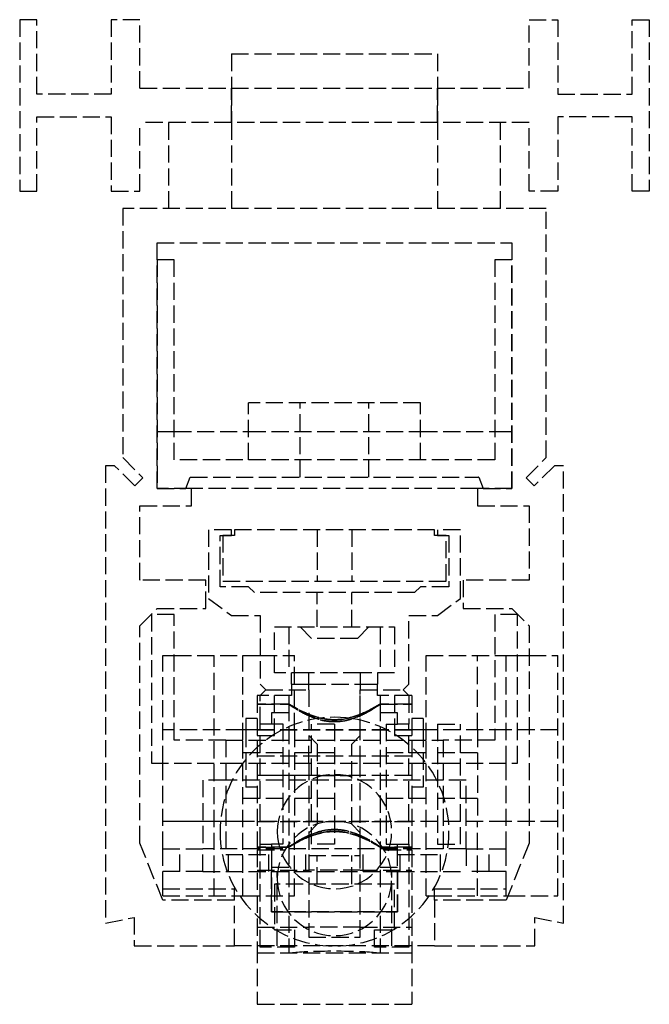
# Model space of a CAD drawing. Header units: millimetres. Extents: x -55 to 0, y -5.1 to 81.
import ezdxf

# ---------------------------------------------------------------- set-up
doc = ezdxf.new("R2010")
doc.units = ezdxf.units.MM
doc.header["$LTSCALE"] = 10
doc.linetypes.add('ALLCAD_Strich', pattern=[0.2, 0.15, -0.05])
doc.layers.add('BESCH_KONT_sich_schn_seit_2d', color=160, linetype='Continuous')

msp = doc.modelspace()

# ---------------------------------------------------------------- linework, layer by layer
at = {"layer": 'BESCH_KONT_sich_schn_seit_2d', "linetype": 'ALLCAD_Strich', "extrusion": (-1.09476e-47, 1, -2.22045e-16)}
for p, q in [((-53.5, 81), (-55, 81)), ((-55, 81), (-55, 66)), ((-53.5, 74.505), (-53.5, 81)), ((-44.5, 81), (-47, 81)), ((-47, 81), (-47, 74.5)), ((-44.5, 75), (-44.5, 81)), ((-10.5, 81), (-8, 81)), ((-10.5, 75), (-10.5, 81)), ((-8, 81), (-8, 74.5)), ((-1.5, 74.5), (-1.5, 81)), ((-1.5, 81), (0, 81)), ((0, 81), (0, 66)), ((-36.5, 78), (-36.5, 75)), ((-36.5, 78), (-18.5, 78)), ((-18.5, 78), (-18.5, 75)), ((-44.5, 75), (-10.5, 75)), ((-36.5, 75), (-36.5, 72)), ((-36.5, 72), (-36.5, 75)), ((-18.5, 75), (-18.5, 72)), ((-18.5, 72), (-18.5, 75)), ((-53.5, 74.508), (-53.495, 74.508)), ((-53.5, 74.508), (-53.495, 74.508)), ((-53.5, 74.507), (-53.495, 74.507)), ((-53.495, 74.506), (-53.5, 74.506)), ((-53.5, 74.506), (-53.495, 74.506)), ((-53.5, 74.505), (-53.495, 74.505)), ((-53.5, 74.505), (-53.495, 74.505)), ((-53.5, 74.505), (-53.495, 74.505)), ((-53.5, 74.505), (-53.495, 74.505)), ((-53.5, 74.505), (-53.5, 74.503)), ((-53.5, 74.504), (-53.495, 74.504)), ((-53.5, 74.503), (-53.495, 74.503)), ((-53.5, 74.5), (-53.5, 74.503)), ((-53.5, 74.503), (-53.495, 74.503)), ((-53.5, 74.502), (-53.495, 74.502)), ((-47, 74.5), (-53.5, 74.5)), ((-53.5, 74.5), (-53.495, 74.5)), ((-53.495, 74.508), (-53.495, 74.505)), ((-53.495, 74.503), (-53.495, 74.505)), ((-53.495, 74.503), (-53.495, 74.5)), ((-8, 74.5), (-1.5, 74.5)), ((-53.5, 66), (-53.5, 72.5)), ((-53.5, 72.5), (-47, 72.5)), ((-47, 72.5), (-47, 66)), ((-1.5, 72.5), (-8, 72.5)), ((-8, 72.5), (-8, 66)), ((-1.5, 66), (-1.5, 72.5)), ((-10.5, 72), (-44.5, 72)), ((-44.5, 66), (-44.5, 72)), ((-42, 72), (-42, 64.5)), ((-36.5, 72), (-36.5, 64.5)), ((-18.5, 72), (-18.5, 64.5)), ((-13, 64.5), (-13, 72)), ((-10.5, 66), (-10.5, 72)), ((-55, 66), (-53.5, 66)), ((-47, 66), (-44.5, 66)), ((-8, 66), (-10.5, 66)), ((0, 66), (-1.5, 66)), ((-46, 64.5), (-46, 42.707)), ((-9, 64.5), (-46, 64.5)), ((-9, 42.707), (-9, 64.5)), ((-43, 61.5), (-12, 61.5)), ((-43, 40), (-43, 61.5)), ((-12, 61.5), (-12, 40)), ((-43, 60), (-43, 40)), ((-41.5, 60), (-43, 60)), ((-41.5, 42.5), (-41.5, 60)), ((-13.5, 60), (-13.5, 42.5)), ((-12, 60), (-13.5, 60)), ((-12, 40), (-12, 60)), ((-20, 47.5), (-35, 47.5)), ((-35, 42.5), (-35, 47.5)), ((-30.5, 41), (-30.5, 47.5)), ((-24.5, 41), (-24.5, 47.5)), ((-20, 42.5), (-20, 47.5)), ((-43, 45), (-43, 44.995)), ((-43, 45), (-41.5, 45)), ((-42.997, 44.995), (-43, 44.995)), ((-42.998, 45), (-42.998, 44.995)), ((-42.997, 45), (-42.997, 44.995)), ((-42.997, 45), (-42.997, 44.995)), ((-42.997, 44.995), (-42.995, 44.995)), ((-42.996, 45), (-42.996, 44.995)), ((-42.995, 45), (-42.995, 44.995)), ((-42.995, 45), (-42.995, 44.995)), ((-42.995, 45), (-42.995, 44.995)), ((-42.995, 45), (-42.995, 44.995)), ((-42.992, 44.995), (-42.995, 44.995)), ((-42.994, 44.995), (-42.994, 45)), ((-42.994, 45), (-42.994, 44.995)), ((-42.993, 45), (-42.993, 44.995)), ((-42.992, 45), (-42.992, 44.995)), ((-42.992, 45), (-42.992, 44.995)), ((-41.5, 45), (-35, 45)), ((-35, 45), (-20, 45)), ((-20, 45), (-13.5, 45)), ((-13.5, 45), (-12, 45)), ((-46, 42.707), (-44.232, 40.939)), ((-13.5, 42.5), (-41.5, 42.5)), ((-10.768, 40.939), (-9, 42.707)), ((-47.5, 42), (-47.5, 2)), ((-46.707, 42), (-47.5, 42)), ((-44.939, 40.232), (-46.707, 42)), ((-8.293, 42), (-10.061, 40.232)), ((-7.5, 42), (-8.293, 42)), ((-7.5, 2), (-7.5, 42)), ((-44.232, 40.939), (-44.939, 40.232)), ((-40.5, 40), (-40.1, 41)), ((-40.1, 41), (-14.9, 41)), ((-14.908, 41), (-14.908, 40.995)), ((-14.908, 41), (-14.908, 40.995)), ((-14.905, 40.995), (-14.908, 40.995)), ((-14.907, 41), (-14.907, 40.995)), ((-14.905, 41), (-14.905, 40.995)), ((-14.905, 41), (-14.905, 40.995)), ((-14.905, 40.995), (-14.903, 40.995)), ((-14.904, 41), (-14.904, 40.995)), ((-14.903, 41), (-14.903, 40.995)), ((-14.903, 41), (-14.903, 40.995)), ((-14.903, 41), (-14.903, 40.995)), ((-14.903, 41), (-14.903, 40.995)), ((-14.9, 40.995), (-14.903, 40.995)), ((-14.902, 40.995), (-14.902, 41)), ((-14.902, 41), (-14.902, 40.995)), ((-14.902, 41), (-14.902, 40.995)), ((-14.9, 41), (-14.9, 40.995)), ((-14.9, 41), (-14.5, 40)), ((-14.9, 41), (-14.9, 40.995)), ((-10.061, 40.232), (-10.768, 40.939)), ((-40, 40), (-43, 40)), ((-43, 40), (-40.5, 40)), ((-40, 38.5), (-40, 40)), ((-15, 40), (-40, 40)), ((-15, 40), (-15, 38.5)), ((-12, 40), (-15, 40)), ((-14.5, 40), (-12, 40)), ((-44.5, 32), (-44.5, 38.5)), ((-44.5, 38.5), (-40, 38.5)), ((-44.5, 38.5), (-44.5, 38.5)), ((-44.5, 38.5), (-44.495, 38.5)), ((-44.5, 38.499), (-44.495, 38.499)), ((-44.495, 38.498), (-44.5, 38.498)), ((-44.5, 38.498), (-44.495, 38.498)), ((-44.5, 38.498), (-44.495, 38.498)), ((-44.5, 38.497), (-44.495, 38.497)), ((-44.5, 38.495), (-44.5, 38.497)), ((-44.5, 38.497), (-44.495, 38.497)), ((-44.5, 38.497), (-44.495, 38.497)), ((-44.5, 38.496), (-44.495, 38.496)), ((-44.5, 38.495), (-44.495, 38.495)), ((-44.5, 38.495), (-44.495, 38.495)), ((-44.5, 38.494), (-44.495, 38.494)), ((-44.495, 38.492), (-44.5, 38.492)), ((-44.5, 38.492), (-44.495, 38.492)), ((-44.495, 38.5), (-44.495, 38.497)), ((-44.495, 38.5), (-44.495, 38.5)), ((-44.495, 38.495), (-44.495, 38.497)), ((-44.495, 38.495), (-44.495, 38.492)), ((-15, 38.5), (-10.5, 38.5)), ((-10.5, 38.5), (-10.5, 32)), ((-38.5, 36.4), (-38.5, 30.4)), ((-36.5, 36.4), (-38.5, 36.4)), ((-36.5, 35.9), (-36.5, 36.4)), ((-36.25, 36.4), (-36.25, 35.9)), ((-18.75, 36.4), (-36.25, 36.4)), ((-29, 36.4), (-29, 31.9)), ((-26, 36.4), (-26, 31.9)), ((-18.75, 35.9), (-18.75, 36.4)), ((-18.5, 36.4), (-18.5, 35.9)), ((-16.5, 36.4), (-18.5, 36.4)), ((-16.5, 30.4), (-16.5, 36.4)), ((-37.5, 35.9), (-36.5, 35.9)), ((-37.5, 31.4), (-37.5, 35.9)), ((-36.25, 35.9), (-37.25, 35.9)), ((-37.25, 35.9), (-37.25, 31.9)), ((-17.75, 35.9), (-18.75, 35.9)), ((-18.5, 35.9), (-17.5, 35.9)), ((-17.75, 31.9), (-17.75, 35.9)), ((-17.5, 35.9), (-17.5, 31.4)), ((-44.5, 32.005), (-44.497, 32.005)), ((-44.5, 32), (-44.5, 32.005)), ((-44.497, 32), (-44.5, 32)), ((-44.498, 32.005), (-44.498, 32)), ((-44.498, 32), (-44.498, 32.005)), ((-44.498, 32), (-44.498, 32.005)), ((-44.495, 32.005), (-44.497, 32.005)), ((-44.497, 32), (-44.497, 32.005)), ((-44.497, 32), (-44.497, 32.005)), ((-44.497, 32), (-44.497, 32.005)), ((-44.497, 32), (-44.497, 32.005)), ((-44.497, 32), (-44.495, 32)), ((-44.496, 32), (-44.496, 32.005)), ((-44.495, 32.005), (-44.492, 32.005)), ((-44.495, 32), (-44.495, 32.005)), ((-44.495, 32), (-44.495, 32.005)), ((-38.75, 32), (-44.495, 32)), ((-44.493, 32), (-44.493, 32.005)), ((-44.492, 32), (-44.492, 32.005)), ((-44.492, 32), (-44.492, 32.005)), ((-38.75, 29.5), (-38.75, 32)), ((-37.25, 31.9), (-17.75, 31.9)), ((-16.25, 32), (-16.25, 29.5)), ((-10.5, 32), (-16.25, 32)), ((-35, 31.4), (-37.5, 31.4)), ((-34.5, 30.9), (-35, 31.4)), ((-20, 31.4), (-20.5, 30.9)), ((-17.5, 31.4), (-20, 31.4)), ((-38.5, 30.4), (-36.5, 28.9)), ((-20.5, 30.9), (-34.5, 30.9)), ((-29, 27.9), (-29, 30.9)), ((-26, 27.9), (-26, 30.9)), ((-18.5, 28.9), (-16.5, 30.4)), ((-44.5, 28), (-43, 29.5)), ((-43, 29.5), (-38.75, 29.5)), ((-16.25, 29.5), (-12, 29.5)), ((-12, 29.5), (-10.5, 28)), ((-41.5, 29), (-43.5, 29)), ((-43.5, 29), (-43.5, 16)), ((-41.5, 18), (-41.5, 29)), ((-36.5, 28.9), (-34, 28.9)), ((-34, 28.9), (-34, 22.9)), ((-21, 28.9), (-18.5, 28.9)), ((-21, 22.9), (-21, 28.9)), ((-11.5, 29), (-13.5, 29)), ((-13.5, 29), (-13.5, 18)), ((-11.5, 16), (-11.5, 29)), ((-44.5, 9), (-44.5, 28)), ((-32.75, 27.9), (-32.747, 27.9)), ((-32.75, 23.9), (-32.75, 27.9)), ((-32.75, 27.9), (-32.75, 27.895)), ((-32.747, 27.895), (-32.75, 27.895)), ((-32.748, 27.9), (-32.748, 27.895)), ((-32.747, 27.9), (-32.747, 27.895)), ((-32.747, 27.9), (-32.747, 27.895)), ((-32.745, 27.9), (-32.747, 27.9)), ((-32.747, 27.895), (-32.745, 27.895)), ((-32.746, 27.9), (-32.746, 27.895)), ((-32.745, 27.9), (-22.25, 27.9)), ((-32.745, 27.9), (-32.745, 27.895)), ((-32.745, 27.9), (-32.745, 27.895)), ((-32.745, 27.9), (-32.745, 27.895)), ((-32.745, 27.9), (-32.745, 27.895)), ((-32.742, 27.895), (-32.745, 27.895)), ((-32.744, 27.895), (-32.744, 27.9)), ((-32.744, 27.9), (-32.744, 27.895)), ((-32.743, 27.9), (-32.743, 27.895)), ((-32.742, 27.9), (-32.742, 27.895)), ((-32.742, 27.9), (-32.742, 27.895)), ((-31.5, 27.9), (-31.5, 23.9)), ((-29.5, 26.9), (-30.5, 27.9)), ((-24.5, 27.9), (-25.5, 26.9)), ((-23.5, 27.9), (-23.5, 23.9)), ((-22.25, 27.9), (-22.25, 23.9)), ((-10.5, 28), (-10.5, 9)), ((-25.5, 26.9), (-29.5, 26.9)), ((-42.5, 16), (-42.5, 25.4)), ((-42.5, 25.4), (-41.5, 25.4)), ((-41.5, 25.4), (-35.5, 25.4)), ((-38, 4.4), (-38, 25.4)), ((-35.5, 18), (-35.5, 25.4)), ((-35.5, 25.4), (-34, 25.4)), ((-34, 25.4), (-31, 25.4)), ((-31, 18.9), (-31, 25.4)), ((-19.5, 18), (-19.5, 25.4)), ((-19.5, 25.4), (-13.5, 25.4)), ((-15, 18.9), (-15, 25.4)), ((-13.5, 25.4), (-12.5, 25.4)), ((-12.5, 16), (-12.5, 25.4)), ((-12.5, 25.4), (-11.5, 25.4)), ((-11.5, 25.4), (-10.5, 25.4)), ((-10.5, 25.4), (-8, 25.4)), ((-8, 4.4), (-8, 25.4)), ((-29.75, 23.9), (-32.75, 23.9)), ((-31.25, 22.9), (-31.25, 23.9)), ((-29.75, 22.4), (-29.75, 23.9)), ((-25.25, 23.9), (-29.75, 23.9)), ((-22.25, 23.9), (-25.25, 23.9)), ((-25.25, 23.9), (-25.25, 22.4)), ((-23.75, 23.9), (-23.75, 22.9)), ((-34, 22.9), (-33.5, 22.4)), ((-34, 21.9), (-33.5, 22.4)), ((-33.5, 22.4), (-29.75, 22.4)), ((-31.25, 22.9), (-29.75, 22.9)), ((-31.25, 22.9), (-31.25, 22.4)), ((-31.25, 22.4), (-31.25, 21.9)), ((-29.75, 22.9), (-25.25, 22.9)), ((-29.75, 22.4), (-29.75, 18.4)), ((-29.75, 22.4), (-29.75, 18)), ((-25.25, 22.9), (-23.75, 22.9)), ((-25.25, 22.4), (-21.5, 22.4)), ((-25.25, 18.4), (-25.25, 22.4)), ((-25.25, 18), (-25.25, 22.4)), ((-23.75, 22.4), (-23.75, 22.9)), ((-23.75, 21.9), (-23.75, 22.4)), ((-21.5, 22.4), (-21, 22.9)), ((-21.5, 22.4), (-21, 21.9)), ((-31.25, 21.9), (-34.25, 21.9)), ((-34.25, 21.9), (-34.25, 18)), ((-34, 19.4), (-34, 21.9)), ((-32.75, 18.4), (-32.75, 21.9)), ((-31.5, 21.9), (-31.5, 21.149)), ((-31.25, 21.908), (-31.255, 21.908)), ((-31.25, 21.908), (-31.255, 21.908)), ((-31.255, 21.908), (-31.255, 21.905)), ((-31.25, 21.907), (-31.255, 21.907)), ((-31.25, 21.906), (-31.255, 21.906)), ((-31.25, 21.906), (-31.255, 21.906)), ((-31.25, 21.905), (-31.255, 21.905)), ((-31.25, 21.905), (-31.255, 21.905)), ((-31.25, 21.905), (-31.255, 21.905)), ((-31.25, 21.905), (-31.255, 21.905)), ((-31.255, 21.903), (-31.255, 21.905)), ((-31.25, 21.904), (-31.255, 21.904)), ((-31.25, 21.903), (-31.255, 21.903)), ((-31.25, 21.903), (-31.255, 21.903)), ((-31.255, 21.903), (-31.255, 21.9)), ((-31.25, 21.902), (-31.255, 21.902)), ((-31.25, 21.9), (-31.255, 21.9)), ((-23.75, 21.908), (-23.745, 21.908)), ((-23.75, 21.908), (-23.745, 21.908)), ((-23.75, 21.907), (-23.745, 21.907)), ((-23.745, 21.906), (-23.75, 21.906)), ((-23.75, 21.906), (-23.745, 21.906)), ((-23.75, 21.905), (-23.745, 21.905)), ((-23.75, 21.905), (-23.745, 21.905)), ((-23.75, 21.905), (-23.745, 21.905)), ((-23.75, 21.905), (-23.745, 21.905)), ((-23.75, 21.904), (-23.745, 21.904)), ((-23.75, 21.903), (-23.745, 21.903)), ((-23.75, 21.903), (-23.745, 21.903)), ((-23.75, 21.902), (-23.745, 21.902)), ((-20.75, 21.9), (-23.75, 21.9)), ((-23.75, 21.9), (-23.745, 21.9)), ((-23.745, 21.908), (-23.745, 21.905)), ((-23.745, 21.903), (-23.745, 21.905)), ((-23.745, 21.903), (-23.745, 21.9)), ((-23.5, 21.9), (-23.5, 21.149)), ((-22.25, 21.9), (-22.25, 18.4)), ((-21, 21.9), (-21, 19.4)), ((-20.75, 21.9), (-20.75, 18)), ((-31.499, 21.15), (-34.25, 21.15)), ((-34.25, 21.15), (-31.499, 21.15)), ((-31.5, 21.149), (-31.5, 8.651)), ((-20.75, 21.15), (-23.501, 21.15)), ((-23.501, 21.15), (-20.75, 21.15)), ((-23.5, 21.149), (-23.5, 8.651)), ((-35.25, 19.9), (-35.25, 18.9)), ((-34.25, 19.9), (-35.25, 19.9)), ((-33, 20.4), (-33, 19.4)), ((-31.5, 20.4), (-33, 20.4)), ((-22, 20.4), (-23.5, 20.4)), ((-22, 19.4), (-22, 20.4)), ((-19.75, 19.9), (-20.75, 19.9)), ((-19.75, 19.9), (-19.75, 18.9)), ((-34, 8.9), (-34, 19.4)), ((-33, 19.4), (-34, 19.4)), ((-32, 19.4), (-33, 19.4)), ((-32, 19.4), (-31.995, 19.4)), ((-32, 19.4), (-32, 8.9)), ((-32, 19.4), (-31.995, 19.4)), ((-31.995, 19.398), (-32, 19.398)), ((-32, 19.398), (-31.995, 19.398)), ((-32, 19.398), (-31.995, 19.398)), ((-32, 19.397), (-31.995, 19.397)), ((-32, 19.397), (-31.995, 19.397)), ((-32, 19.397), (-31.995, 19.397)), ((-32, 19.397), (-31.995, 19.397)), ((-32, 19.396), (-31.995, 19.396)), ((-32, 19.395), (-31.995, 19.395)), ((-32, 19.395), (-31.995, 19.395)), ((-32, 19.393), (-31.995, 19.393)), ((-32, 19.392), (-31.995, 19.392)), ((-32, 19.392), (-31.995, 19.392)), ((-31.995, 19.4), (-31.995, 19.397)), ((-31.995, 19.395), (-31.995, 19.397)), ((-31.995, 19.395), (-31.995, 19.392)), ((-29.5, 8.9), (-29.5, 19.4)), ((-27.5, 19.4), (-29.5, 19.4)), ((-27.5, 19.4), (-27.495, 19.4)), ((-27.5, 19.4), (-27.5, 8.9)), ((-27.5, 19.4), (-27.495, 19.4)), ((-27.495, 19.398), (-27.5, 19.398)), ((-27.5, 19.398), (-27.495, 19.398)), ((-27.5, 19.398), (-27.495, 19.398)), ((-27.5, 19.397), (-27.495, 19.397)), ((-27.5, 19.397), (-27.495, 19.397)), ((-27.5, 19.397), (-27.495, 19.397)), ((-27.5, 19.397), (-27.495, 19.397)), ((-27.5, 19.396), (-27.495, 19.396)), ((-27.5, 19.395), (-27.495, 19.395)), ((-27.5, 19.395), (-27.495, 19.395)), ((-27.5, 19.393), (-27.495, 19.393)), ((-27.5, 19.392), (-27.495, 19.392)), ((-27.5, 19.392), (-27.495, 19.392)), ((-27.495, 19.4), (-27.495, 19.397)), ((-27.495, 19.395), (-27.495, 19.397)), ((-27.495, 19.395), (-27.495, 19.392)), ((-23, 19.4), (-23, 8.9)), ((-23, 19.4), (-22, 19.4)), ((-21, 19.4), (-22, 19.4)), ((-21, 8.9), (-21, 19.4)), ((-18.5, 19.4), (-18.5, 8.9)), ((-18.5, 19.4), (-16.5, 19.4)), ((-16.5, 8.9), (-16.5, 19.4)), ((-35.5, 18.9), (-42.5, 18.9)), ((-35.5, 18.9), (-42.5, 18.9)), ((-34.25, 18.9), (-35.5, 18.9)), ((-35.25, 18.9), (-35.25, 16.9)), ((-20.75, 18.9), (-34.25, 18.9)), ((-34.25, 18.9), (-20.75, 18.9)), ((-34.25, 18.4), (-32.75, 18.4)), ((-31, 18.9), (-31, 14.9)), ((-29.75, 18.4), (-29, 17.65)), ((-26, 17.65), (-25.25, 18.4)), ((-22.25, 18.4), (-20.75, 18.4)), ((-19.5, 18.9), (-20.75, 18.9)), ((-19.75, 18.9), (-19.75, 16.9)), ((-12.5, 18.9), (-19.5, 18.9)), ((-12.5, 18.9), (-19.5, 18.9)), ((-15, 18.9), (-15, 14.9)), ((-8, 18.9), (-12.5, 18.9)), ((-8, 18.9), (-12.5, 18.9)), ((-37, 18), (-41.5, 18)), ((-37, 18), (-37, 8)), ((-37, 18), (-18, 18)), ((-35.5, 4.4), (-35.5, 18)), ((-34.25, 18), (-34.25, 8.405)), ((-29.75, 16), (-29.75, 18)), ((-29, 17.65), (-29, 10.65)), ((-26, 10.65), (-26, 17.65)), ((-25.25, 16), (-25.25, 18)), ((-20.75, 18), (-20.75, 8.4)), ((-19.5, 4.4), (-19.5, 18)), ((-18, 18), (-18, 8)), ((-13.5, 18), (-18, 18)), ((-32, 16.9), (-35.5, 16.9)), ((-35.25, 16.9), (-35.25, 13.9)), ((-34.25, 16.624), (-20.75, 16.624)), ((-27.5, 16.9), (-31, 16.9)), ((-19.5, 16.9), (-23, 16.9)), ((-19.75, 16.9), (-19.75, 13.9)), ((-15, 16.9), (-18.5, 16.9)), ((-43.5, 16), (-37, 16)), ((-42.5, 8.5), (-42.5, 16)), ((-37, 16), (-18, 16)), ((-29.75, 16), (-29.75, 0.764)), ((-25.25, 0.764), (-25.25, 16)), ((-18, 16), (-11.5, 16)), ((-12.5, 8.5), (-12.5, 16)), ((-29.75, 14.9), (-34.25, 14.9)), ((-20.75, 14.9), (-34.25, 14.9)), ((-31, 14.9), (-31, 10.9)), ((-29, 14.9), (-26, 14.9)), ((-20.75, 14.9), (-25.25, 14.9)), ((-15, 14.9), (-15, 10.9)), ((-39, 14.5), (-39, 8.5)), ((-37, 14.5), (-39, 14.5)), ((-18, 14.5), (-37, 14.5)), ((-34.25, 13.9), (-35.25, 13.9)), ((-19.75, 13.9), (-20.75, 13.9)), ((-16, 14.5), (-18, 14.5)), ((-16, 8.5), (-16, 14.5)), ((-32, 12.9), (-35.5, 12.9)), ((-27.5, 12.9), (-31, 12.9)), ((-19.5, 12.9), (-23, 12.9)), ((-15, 12.9), (-18.5, 12.9)), ((-12.5, 10.9), (-42.5, 10.9)), ((-35.5, 10.9), (-42.5, 10.9)), ((-34.25, 10.9), (-20.75, 10.9)), ((-31, 4.4), (-31, 10.9)), ((-29, 10.65), (-29.75, 9.9)), ((-25.25, 9.9), (-26, 10.65)), ((-12.5, 10.9), (-19.5, 10.9)), ((-15, 4.4), (-15, 10.9)), ((-8, 10.9), (-12.5, 10.9)), ((-8, 10.9), (-12.5, 10.9)), ((-29.75, 9.9), (-29.75, 7.9)), ((-25.25, 7.9), (-25.25, 9.9)), ((-42.5, 4), (-44.5, 9)), ((-31.499, 8.65), (-34.25, 8.65)), ((-34.25, 8.65), (-31.499, 8.65)), ((-34, 8.9), (-33, 8.9)), ((-34, -0.1), (-34, 8.9)), ((-32, 8.9), (-33, 8.9)), ((-33, 8.9), (-33, 8)), ((-31.5, 8.651), (-31.5, -0.6)), ((-27.5, 8.9), (-29.5, 8.9)), ((-20.75, 8.65), (-23.501, 8.65)), ((-23.501, 8.65), (-20.75, 8.65)), ((-23.5, 8.651), (-23.5, -0.6)), ((-23, 8.9), (-22, 8.9)), ((-22, 8.9), (-21, 8.9)), ((-22, 8), (-22, 8.9)), ((-21, 8.9), (-21, -0.1)), ((-18.5, 8.9), (-16.5, 8.9)), ((-10.5, 9), (-12.5, 4)), ((-42.5, 8.5), (-39, 8.5)), ((-42.5, 5), (-42.5, 8.5)), ((-41, 6.5), (-41, 8.5)), ((-39, 6.5), (-39, 8.5)), ((-16, 8.5), (-39, 8.5)), ((-37, 8), (-33, 8)), ((-36.75, 6.5), (-36.75, 8.5)), ((-34.25, 8.403), (-34.25, 8.405)), ((-34.25, 8.403), (-34.25, 8.4)), ((-34.25, 8.4), (-31.83, 8.4)), ((-34.25, 8.4), (-34.25, 0)), ((-34.248, 8.405), (-34.248, 8.403)), ((-34.247, 8.408), (-34.247, 8.408)), ((-34.247, 8.407), (-34.247, 8.407)), ((-34.247, 8.402), (-34.247, 8.402)), ((-34.246, 8.405), (-34.246, 8.403)), ((-34.244, 8.403), (-34.244, 8.405)), ((-34.243, 8.408), (-34.243, 8.4)), ((-34.239, 8.408), (-34.243, 8.408)), ((-34.243, 8.4), (-34.241, 8.4)), ((-34.241, 8.406), (-34.24, 8.406)), ((-34.241, 8.404), (-34.241, 8.406)), ((-34.24, 8.404), (-34.241, 8.404)), ((-34.241, 8.4), (-34.241, 8.403)), ((-34.241, 8.403), (-34.239, 8.403)), ((-34.239, 8.405), (-34.239, 8.405)), ((-34.237, 8.405), (-34.237, 8.406)), ((-34.236, 8.403), (-34.236, 8.405)), ((-34.234, 8.405), (-34.234, 8.403)), ((-34.233, 8.408), (-34.233, 8.408)), ((-34.233, 8.407), (-34.233, 8.407)), ((-34.233, 8.402), (-34.233, 8.402)), ((-34.232, 8.405), (-34.232, 8.403)), ((-34.23, 8.403), (-34.23, 8.405)), ((-33.25, 6.5), (-33.25, 8.5)), ((-33, 8), (-33, 3)), ((-30, 6.5), (-30, 8.5)), ((-29.75, 7.9), (-25.25, 7.9)), ((-29, 5.4), (-29, 7.9)), ((-26, 5.4), (-26, 7.9)), ((-25, 6.5), (-25, 8.5)), ((-23.17, 8.4), (-20.75, 8.4)), ((-22, 8), (-18, 8)), ((-22, 3), (-22, 8)), ((-21.75, 6.5), (-21.75, 8.5)), ((-20.75, 8.4), (-20.75, 0)), ((-18.25, 6.5), (-18.25, 8.5)), ((-16, 8.5), (-12.5, 8.5)), ((-16, 8.5), (-16, 6.5)), ((-14, 6.5), (-14, 8.5)), ((-12.5, 5), (-12.5, 8.5)), ((-33, 6.9), (-31.5, 6.9)), ((-23.5, 6.9), (-22, 6.9)), ((-41, 6.5), (-42.5, 6.5)), ((-41, 6.5), (-42.5, 6.5)), ((-39, 6.5), (-41, 6.5)), ((-39, 6.5), (-33, 6.5)), ((-34.25, 6.624), (-29.75, 6.624)), ((-33, 3), (-33, 6.5)), ((-33, 6.5), (-22, 6.5)), ((-32.5, 0), (-32.5, 6.5)), ((-25.25, 6.624), (-29.75, 6.624)), ((-25.25, 6.624), (-20.75, 6.624)), ((-22.5, 0), (-22.5, 6.5)), ((-22, 6.5), (-16, 6.5)), ((-22, 6.5), (-22, 3)), ((-14, 6.5), (-16, 6.5)), ((-12.5, 6.5), (-14, 6.5)), ((-12.5, 6.5), (-14, 6.5)), ((-32.75, 5.4), (-32.75, 1.4)), ((-22.25, 5.4), (-32.75, 5.4)), ((-22.25, 1.4), (-22.25, 5.4)), ((-42.5, 4.4), (-42.5, 5)), ((-42.5, 5), (-36.255, 5)), ((-42.5, 4.4), (-36.25, 4.4)), ((-36.258, 5), (-36.258, 4.995)), ((-36.258, 5), (-36.258, 4.995)), ((-36.255, 4.995), (-36.258, 4.995)), ((-36.257, 5), (-36.257, 4.995)), ((-36.255, 5), (-36.255, 4.995)), ((-36.255, 5), (-36.255, 4.995)), ((-36.253, 5), (-36.255, 5)), ((-36.255, 4.995), (-36.253, 4.995)), ((-36.254, 5), (-36.254, 4.995)), ((-36.253, 5), (-36.253, 4.995)), ((-36.253, 5), (-36.25, 5)), ((-36.253, 5), (-36.253, 4.995)), ((-36.253, 5), (-36.253, 4.995)), ((-36.253, 5), (-36.253, 4.995)), ((-36.25, 4.995), (-36.253, 4.995)), ((-36.252, 4.995), (-36.252, 5)), ((-36.252, 5), (-36.252, 4.995)), ((-36.252, 5), (-36.252, 4.995)), ((-36.25, 4), (-36.25, 5)), ((-36.25, 5), (-36.25, 4.995)), ((-36.25, 4.4), (-35.5, 4.4)), ((-35.5, 4.4), (-31, 4.4)), ((-19.5, 4.4), (-18.75, 4.4)), ((-18.75, 4), (-18.75, 5)), ((-18.75, 5), (-12.5, 5)), ((-18.75, 5), (-18.75, 4.995)), ((-18.75, 4.995), (-18.747, 4.995)), ((-18.75, 4.4), (-12.5, 4.4)), ((-18.748, 5), (-18.748, 4.995)), ((-18.748, 5), (-18.748, 4.995)), ((-18.748, 5), (-18.748, 4.995)), ((-18.747, 5), (-18.747, 4.995)), ((-18.747, 5), (-18.747, 4.995)), ((-18.747, 5), (-18.747, 4.995)), ((-18.747, 5), (-18.747, 4.995)), ((-18.745, 4.995), (-18.747, 4.995)), ((-18.746, 5), (-18.746, 4.995)), ((-18.745, 5), (-18.745, 4.995)), ((-18.745, 5), (-18.745, 4.995)), ((-18.745, 4.995), (-18.742, 4.995)), ((-18.743, 5), (-18.743, 4.995)), ((-18.742, 5), (-18.742, 4.995)), ((-18.742, 5), (-18.742, 4.995)), ((-12.5, 4.4), (-12.5, 5)), ((-12.5, 4.4), (-12.34, 4.4)), ((-12.34, 4.4), (-8, 4.4)), ((-36.25, 4), (-42.5, 4)), ((-36.25, 0), (-36.25, 4)), ((-18.75, 4), (-18.75, 0)), ((-12.5, 4), (-18.75, 4)), ((-33, 3), (-22, 3)), ((-22, 3), (-33, 3)), ((-47.5, 2), (-45, 2.5)), ((-45, 2.5), (-45, 0)), ((-10, 2.5), (-7.5, 2)), ((-10, 0), (-10, 2.5)), ((-34.25, 1.632), (-29.75, 1.632)), ((-32.75, 1.4), (-31, 1.4)), ((-31, 1.4), (-31, -0.1)), ((-25.25, 1.632), (-29.75, 1.632)), ((-25.25, 1.632), (-20.75, 1.632)), ((-24, 1.4), (-22.25, 1.4)), ((-24, -0.1), (-24, 1.4)), ((-45, 0), (-36.25, 0)), ((-18.75, 0), (-36.25, 0)), ((-34.25, 0), (-34.25, -5.1)), ((-29.75, 0.764), (-25.25, 0.764)), ((-20.75, 0), (-20.75, -5.1)), ((-18.75, 0), (-10, 0)), ((-34.25, -0.6), (-20.75, -0.6)), ((-31, -0.1), (-34, -0.1)), ((-21, -0.1), (-24, -0.1)), ((-34.25, -5.1), (-20.75, -5.1))]:
    msp.add_line(p, q, dxfattribs=at)
at = {"layer": 'BESCH_KONT_sich_schn_seit_2d', "linetype": 'ALLCAD_Strich', "extrusion": (-2.22045e-16, -2.22045e-16, -1)}
for centre, radius in [((27.5, 10), 10), ((27.5, 10), 5), ((27.5, 5.9), 5)]:
    msp.add_circle(centre, radius, dxfattribs=at)
for centre, radius, start, end in [((34.247, 8.405), 0.00271, 0, 90), ((34.247, 8.403), 0.00271, 270, 0), ((34.247, 8.405), 0.00116, 90, 180), ((34.247, 8.403), 0.00116, 180, 270), ((34.24, 8.405), 0.00093, 90, 180), ((34.24, 8.405), 0.00093, 180, 270), ((34.233, 8.405), 0.00271, 0, 90), ((34.233, 8.403), 0.00271, 270, 0), ((34.233, 8.405), 0.00116, 90, 180), ((34.233, 8.403), 0.00116, 180, 270)]:
    msp.add_arc(centre, radius, start, end, dxfattribs=at)
at = {"layer": 'BESCH_KONT_sich_schn_seit_2d', "linetype": 'ALLCAD_Strich'}
for centre, radius, start, end in [((-34.247, 8.405), 0.00116, 90, 180), ((-34.247, 8.403), 0.00116, 180, 270), ((-34.247, 8.405), 0.00271, 0, 90), ((-34.247, 8.403), 0.00271, 270, 360), ((-34.239, 8.406), 0.00217, 0, 90), ((-34.239, 8.405), 0.00217, 270, 360), ((-34.233, 8.405), 0.00116, 90, 180), ((-34.233, 8.403), 0.00116, 180, 270), ((-34.233, 8.405), 0.00271, 0, 90), ((-34.233, 8.403), 0.00271, 270, 0)]:
    msp.add_arc(centre, radius, start, end, dxfattribs=at)
msp.add_ellipse((-27.5, -0.691), major_axis=(4, 0), ratio=0.056818, start_param=0.411517, end_param=2.730076, dxfattribs=at)
for points, knots in [([(-27.5, 19.617), (-27.762, 19.617), (-28.029, 19.64), (-28.552, 19.729), (-28.808, 19.794), (-29.296, 19.951), (-29.528, 20.042), (-29.956, 20.23), (-30.151, 20.328), (-30.498, 20.511), (-30.662, 20.605), (-30.953, 20.778), (-31.081, 20.859), (-31.288, 20.994), (-31.368, 21.049), (-31.474, 21.124), (-31.5, 21.145), (-31.5, 21.153), (-31.475, 21.141), (-31.37, 21.084), (-31.291, 21.038), (-31.085, 20.921), (-30.958, 20.85), (-30.667, 20.693), (-30.504, 20.608), (-30.157, 20.44), (-29.96, 20.35), (-29.53, 20.175), (-29.298, 20.091), (-28.808, 19.946), (-28.551, 19.886), (-28.027, 19.805), (-27.761, 19.784), (-27.239, 19.784), (-26.973, 19.805), (-26.449, 19.886), (-26.192, 19.946), (-25.702, 20.091), (-25.47, 20.175), (-25.04, 20.35), (-24.843, 20.44), (-24.496, 20.608), (-24.333, 20.693), (-24.042, 20.85), (-23.915, 20.921), (-23.709, 21.038), (-23.63, 21.084), (-23.525, 21.141), (-23.5, 21.153), (-23.5, 21.145), (-23.526, 21.124), (-23.632, 21.049), (-23.712, 20.994), (-23.919, 20.859), (-24.047, 20.778), (-24.338, 20.605), (-24.502, 20.511), (-24.849, 20.328), (-25.044, 20.23), (-25.472, 20.042), (-25.704, 19.951), (-26.192, 19.794), (-26.448, 19.729), (-26.971, 19.64), (-27.238, 19.617), (-27.5, 19.617)], [0, 0, 0, 0, 0.786506, 0.786506, 1.573012, 1.573012, 2.359519, 2.359519, 3.146025, 3.146025, 3.92779, 3.92779, 4.709555, 4.709555, 5.49132, 5.49132, 6.273085, 6.273085, 7.047621, 7.047621, 7.822156, 7.822156, 8.596692, 8.596692, 9.371227, 9.371227, 10.154826, 10.154826, 10.938424, 10.938424, 11.722023, 11.722023, 12.505621, 12.505621, 13.289219, 13.289219, 14.072818, 14.072818, 14.856416, 14.856416, 15.640014, 15.640014, 16.41455, 16.41455, 17.189086, 17.189086, 17.963621, 17.963621, 18.738157, 18.738157, 19.519922, 19.519922, 20.301687, 20.301687, 21.083452, 21.083452, 21.865217, 21.865217, 22.651723, 22.651723, 23.438229, 23.438229, 24.224736, 24.224736, 25.011242, 25.011242, 25.011242, 25.011242]), ([(-27.5, 19.784), (-27.761, 19.784), (-28.027, 19.805), (-28.551, 19.886), (-28.808, 19.946), (-29.298, 20.091), (-29.53, 20.175), (-29.96, 20.35), (-30.157, 20.44), (-30.504, 20.608), (-30.667, 20.693), (-30.958, 20.85), (-31.085, 20.921), (-31.291, 21.038), (-31.37, 21.084), (-31.475, 21.141), (-31.5, 21.153), (-31.5, 21.145), (-31.474, 21.124), (-31.368, 21.049), (-31.288, 20.994), (-31.081, 20.859), (-30.953, 20.778), (-30.662, 20.605), (-30.498, 20.511), (-30.151, 20.328), (-29.956, 20.23), (-29.528, 20.042), (-29.296, 19.951), (-28.808, 19.794), (-28.552, 19.729), (-28.029, 19.64), (-27.762, 19.617), (-27.238, 19.617), (-26.971, 19.64), (-26.448, 19.729), (-26.192, 19.794), (-25.704, 19.951), (-25.472, 20.042), (-25.044, 20.23), (-24.849, 20.328), (-24.502, 20.511), (-24.338, 20.605), (-24.047, 20.778), (-23.919, 20.859), (-23.712, 20.994), (-23.632, 21.049), (-23.526, 21.124), (-23.5, 21.145), (-23.5, 21.153), (-23.525, 21.141), (-23.63, 21.084), (-23.709, 21.038), (-23.915, 20.921), (-24.042, 20.85), (-24.333, 20.693), (-24.496, 20.608), (-24.843, 20.44), (-25.04, 20.35), (-25.47, 20.175), (-25.702, 20.091), (-26.192, 19.946), (-26.449, 19.886), (-26.973, 19.805), (-27.239, 19.784), (-27.5, 19.784)], [0, 0, 0, 0, 0.783598, 0.783598, 1.567197, 1.567197, 2.350795, 2.350795, 3.134394, 3.134394, 3.908929, 3.908929, 4.683465, 4.683465, 5.458, 5.458, 6.232536, 6.232536, 7.014301, 7.014301, 7.796066, 7.796066, 8.577831, 8.577831, 9.359596, 9.359596, 10.146102, 10.146102, 10.932608, 10.932608, 11.719115, 11.719115, 12.505621, 12.505621, 13.292127, 13.292127, 14.078633, 14.078633, 14.86514, 14.86514, 15.651646, 15.651646, 16.433411, 16.433411, 17.215176, 17.215176, 17.996941, 17.996941, 18.778706, 18.778706, 19.553241, 19.553241, 20.327777, 20.327777, 21.102313, 21.102313, 21.876848, 21.876848, 22.660447, 22.660447, 23.444045, 23.444045, 24.227643, 24.227643, 25.011242, 25.011242, 25.011242, 25.011242]), ([(-27.5, 10.183), (-27.238, 10.183), (-26.971, 10.16), (-26.448, 10.071), (-26.192, 10.006), (-25.704, 9.849), (-25.472, 9.758), (-25.044, 9.57), (-24.849, 9.472), (-24.502, 9.289), (-24.338, 9.195), (-24.047, 9.022), (-23.919, 8.941), (-23.712, 8.806), (-23.632, 8.751), (-23.526, 8.676), (-23.5, 8.655), (-23.5, 8.647), (-23.525, 8.659), (-23.63, 8.716), (-23.709, 8.762), (-23.915, 8.879), (-24.042, 8.95), (-24.333, 9.107), (-24.496, 9.192), (-24.843, 9.36), (-25.04, 9.45), (-25.47, 9.625), (-25.702, 9.709), (-26.192, 9.854), (-26.449, 9.914), (-26.973, 9.995), (-27.239, 10.016), (-27.761, 10.016), (-28.027, 9.995), (-28.551, 9.914), (-28.808, 9.854), (-29.298, 9.709), (-29.53, 9.625), (-29.96, 9.45), (-30.157, 9.36), (-30.504, 9.192), (-30.667, 9.107), (-30.958, 8.95), (-31.085, 8.879), (-31.291, 8.762), (-31.37, 8.716), (-31.475, 8.659), (-31.5, 8.647), (-31.5, 8.655), (-31.474, 8.676), (-31.368, 8.751), (-31.288, 8.806), (-31.081, 8.941), (-30.953, 9.022), (-30.662, 9.195), (-30.498, 9.289), (-30.151, 9.472), (-29.956, 9.57), (-29.528, 9.758), (-29.296, 9.849), (-28.808, 10.006), (-28.552, 10.071), (-28.029, 10.16), (-27.762, 10.183), (-27.5, 10.183)], [0, 0, 0, 0, 0.786506, 0.786506, 1.573012, 1.573012, 2.359519, 2.359519, 3.146025, 3.146025, 3.92779, 3.92779, 4.709555, 4.709555, 5.49132, 5.49132, 6.273085, 6.273085, 7.047621, 7.047621, 7.822156, 7.822156, 8.596692, 8.596692, 9.371227, 9.371227, 10.154826, 10.154826, 10.938424, 10.938424, 11.722023, 11.722023, 12.505621, 12.505621, 13.289219, 13.289219, 14.072818, 14.072818, 14.856416, 14.856416, 15.640014, 15.640014, 16.41455, 16.41455, 17.189086, 17.189086, 17.963621, 17.963621, 18.738157, 18.738157, 19.519922, 19.519922, 20.301687, 20.301687, 21.083452, 21.083452, 21.865217, 21.865217, 22.651723, 22.651723, 23.438229, 23.438229, 24.224736, 24.224736, 25.011242, 25.011242, 25.011242, 25.011242]), ([(-27.5, 10.016), (-27.239, 10.016), (-26.973, 9.995), (-26.449, 9.914), (-26.192, 9.854), (-25.702, 9.709), (-25.47, 9.625), (-25.04, 9.45), (-24.843, 9.36), (-24.496, 9.192), (-24.333, 9.107), (-24.042, 8.95), (-23.915, 8.879), (-23.709, 8.762), (-23.63, 8.716), (-23.525, 8.659), (-23.5, 8.647), (-23.5, 8.655), (-23.526, 8.676), (-23.632, 8.751), (-23.712, 8.806), (-23.919, 8.941), (-24.047, 9.022), (-24.338, 9.195), (-24.502, 9.289), (-24.849, 9.472), (-25.044, 9.57), (-25.472, 9.758), (-25.704, 9.849), (-26.192, 10.006), (-26.448, 10.071), (-26.971, 10.16), (-27.238, 10.183), (-27.762, 10.183), (-28.029, 10.16), (-28.552, 10.071), (-28.808, 10.006), (-29.296, 9.849), (-29.528, 9.758), (-29.956, 9.57), (-30.151, 9.472), (-30.498, 9.289), (-30.662, 9.195), (-30.953, 9.022), (-31.081, 8.941), (-31.288, 8.806), (-31.368, 8.751), (-31.474, 8.676), (-31.5, 8.655), (-31.5, 8.647), (-31.475, 8.659), (-31.37, 8.716), (-31.291, 8.762), (-31.085, 8.879), (-30.958, 8.95), (-30.667, 9.107), (-30.504, 9.192), (-30.157, 9.36), (-29.96, 9.45), (-29.53, 9.625), (-29.298, 9.709), (-28.808, 9.854), (-28.551, 9.914), (-28.027, 9.995), (-27.761, 10.016), (-27.5, 10.016)], [0, 0, 0, 0, 0.783598, 0.783598, 1.567197, 1.567197, 2.350795, 2.350795, 3.134394, 3.134394, 3.908929, 3.908929, 4.683465, 4.683465, 5.458, 5.458, 6.232536, 6.232536, 7.014301, 7.014301, 7.796066, 7.796066, 8.577831, 8.577831, 9.359596, 9.359596, 10.146102, 10.146102, 10.932608, 10.932608, 11.719115, 11.719115, 12.505621, 12.505621, 13.292127, 13.292127, 14.078633, 14.078633, 14.86514, 14.86514, 15.651646, 15.651646, 16.433411, 16.433411, 17.215176, 17.215176, 17.996941, 17.996941, 18.778706, 18.778706, 19.553241, 19.553241, 20.327777, 20.327777, 21.102313, 21.102313, 21.876848, 21.876848, 22.660447, 22.660447, 23.444045, 23.444045, 24.227643, 24.227643, 25.011242, 25.011242, 25.011242, 25.011242])]:
    msp.add_open_spline(points, degree=3, knots=knots, dxfattribs=at)

doc.saveas('drawing.dxf')
